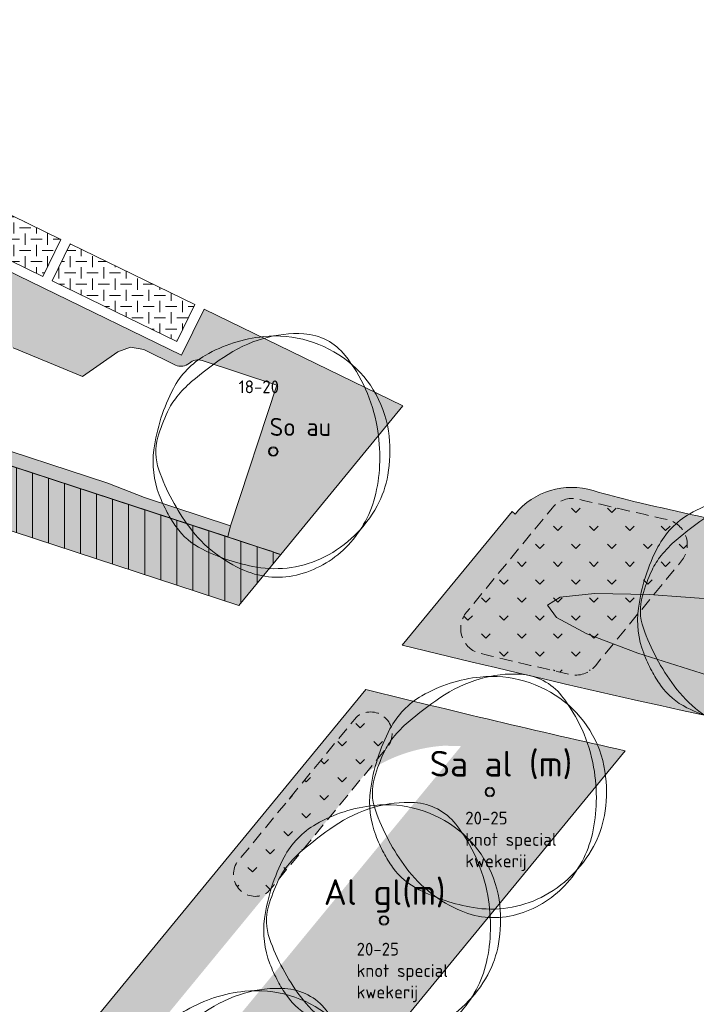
# Model space of a CAD drawing. Header units: metres. Extents: x 167415 to 168367, y 462435 to 462930.
# Tile 10 of 146: x 167635 to 167661, y 462591 to 462629. Entities that reach past the tile are written whole.
import ezdxf
from ezdxf.enums import TextEntityAlignment as Align

# ---------------------------------------------------------------- set-up
doc = ezdxf.new("R2010")
doc.units = ezdxf.units.M
doc.header["$LTSCALE"] = 0.2
doc.linetypes.add('DASHED', pattern=[0.75, 0.5, -0.25])
for name, color, linetype, lineweight in [('N-PV-GR-BOOM-afmeting', 90, 'Continuous', 25), ('N-PV-GR-BOOM-GROND-S', 90, 'Continuous', 20), ('N-WE-GR-BOLLEN-WRM-Hyacinthoides non-scripta-A', 178, 'Continuous', 18), ('N-WE-GR-BOLLEN-WRM-Hyacinthoides non-scripta-G', 178, 'DASHED', 18), ('N-WE-GW-BOOM_T35', 90, 'Continuous', 20), ('N-WE-VH-VERHARDING_GRASPLAAT-G', 72, 'Continuous', 18), ('N-WE-VH-VERHARDING_TEGEL_GRAS-A', 72, 'Continuous', 18), ('N-WE-VH-VERHARDING_TTE-A', 252, 'Continuous', 13), ('N_WE_GR_GRAS_WRM_RVA kruidenmengsel 2_B102-A', 141, 'Continuous', 18), ('N_WE_GR_GRAS_WRM_RVA kruidenmengsel 2_B102-G', 141, 'Continuous', 18), ('N_WE_GR_GRAS_WRM_RVA kruidenmengsel Barneveld_B116-A', 83, 'Continuous', 18), ('N_WE_GR_GRAS_WRM_RVA kruidenmengsel Barneveld_B116-G', 83, 'Continuous', 18), ('N_WE_GR_GRAS_WRM_RVA kruidenmengsel Barneveld_B116_TTE-A', 83, 'Continuous', 18), ('N_WE_GR_GRAS_WRM_RVA kruidenmengsel Barneveld_B116_TTE-G', 83, 'Continuous', 18)]:
    doc.layers.add(name, color=color, linetype=linetype, lineweight=lineweight)
doc.styles.add('NLCS-ISO-M200-T25', font='NLCS-ISO.ttf', dxfattribs={"height": 0.5})
doc.styles.add('NLCS-ISO-M200-T35', font='NLCS-ISO.ttf', dxfattribs={"height": 0.7000000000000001})
doc.styles.add('Standaard200', font='isocpeur.ttf', dxfattribs={"height": 0.4})
pattern_1 = [(0, (0, 0), (0.4375, 0.4375), [0.4375, -0.4375]), (90, (0.21875, 0.21875), (-0.4374999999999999, 0.4375), [0.4375, -0.4375])]
pattern_2 = [(45, (0, 0), (-0.6999932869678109, 0.6999932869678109), [0.24, -0.74994]), (135, (0, 0), (-0.6999932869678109, -0.6999932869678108), [0.24, -0.74994])]

# ---------------------------------------------------------------- blocks, each defined once
blk = doc.blocks.new('*U34')
at = {"linetype": 'Continuous'}
blk.add_circle((0, 0), 0.1845092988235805, dxfattribs=at)
blk.add_circle((0, 0), 0.15)
for centre, radius, start, end in [((0.1954232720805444, -1.18369016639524), 5.69477568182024, 95.77430700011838, 119.9477920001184), ((1.167773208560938, -0.8648117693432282), 5.499689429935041, 106.3688740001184, 124.4477540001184), ((0.9143825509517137, -0.002301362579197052), 4.600723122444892, 86.58911100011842, 106.3682710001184), ((0.07970034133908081, -0.03998979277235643), 4.545240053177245, 51.53933000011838, 95.77344500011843), ((1.056161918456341, 2.378944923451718), 2.21526890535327, 38.20985000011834, 86.5854950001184), ((-1.04000423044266, 0.9606120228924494), 3.220049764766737, 119.9474720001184, 152.2845150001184), ((6.673480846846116, -8.892264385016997), 15.23380010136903, 124.4457860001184, 130.3031460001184), ((0.2288267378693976, 0.1477590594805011), 4.305464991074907, 6.022262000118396, 51.53931800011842), ((-0.3515115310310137, -0.6099093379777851), 4.373408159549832, 130.3005070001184, 141.2454220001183), ((2.460397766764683, -0.8782636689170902), 7.174070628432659, 152.2851410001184, 172.4003910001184), ((-1.549780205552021, 0.3518966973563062), 2.836877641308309, 141.2443700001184, 154.9906160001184), ((2.154547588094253, -1.37596471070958), 6.924367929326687, 154.9923550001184, 163.7785190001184), ((-2.823502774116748, -0.2440311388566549), 6.971300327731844, 358.8883060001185, 9.983350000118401), ((-2.504075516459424, -0.0205774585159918), 2.072584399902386, 163.7796780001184, 199.3827820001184), ((-0.9877565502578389, 0.01932567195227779), 5.528817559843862, 350.2300720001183, 6.023218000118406), ((-1.102603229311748, -0.4029311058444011), 3.57950533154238, 172.3996280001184, 201.0284730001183), ((-1.978632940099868, -0.2603525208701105), 6.126276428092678, 347.0492550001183, 358.8876950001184), ((3.469242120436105, 2.080817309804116), 8.404750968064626, 199.3819430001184, 216.8465580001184), ((0.6392974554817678, -0.2608628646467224), 3.877806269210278, 331.3473820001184, 350.2303160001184), ((1.476309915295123, 0.5879067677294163), 6.342209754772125, 201.0235440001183, 207.8216400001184), ((-0.2560194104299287, -0.6565432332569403), 4.358694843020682, 316.7621770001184, 347.0498660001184), ((-0.1795833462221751, 0.1865259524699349), 4.810936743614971, 296.8801270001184, 331.3479920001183), ((0.1673832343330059, -0.1029643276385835), 4.862144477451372, 207.8203580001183, 215.5805050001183), ((-1.507113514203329, -1.300645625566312), 2.803406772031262, 215.5851440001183, 243.3800810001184), ((0.9177623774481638, 0.1688468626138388), 5.216390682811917, 216.8467250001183, 247.0462340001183), ((0.6477036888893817, 2.999956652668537), 7.613650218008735, 243.3843840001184, 260.1467900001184), ((-0.04137638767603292, -0.8584661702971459), 4.063995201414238, 285.3685610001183, 316.7631230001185), ((0.07267107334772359, -0.3112232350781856), 4.252909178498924, 260.1457210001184, 296.8807070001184), ((0.1648026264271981, -1.608874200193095), 3.285778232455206, 247.0471650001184, 285.3699040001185)]:
    blk.add_arc(centre, radius, start, end, dxfattribs=at)
blk.add_arc((-2.118072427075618, -0.1198345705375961), 6.255027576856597, 9.983148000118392, 38.20995300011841)
at = {"style": 'NLCS-ISO-M200-T35'}
blk.add_attdef('#._SOORT_TYPE', text='', height=0.7000000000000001, dxfattribs=at).set_placement((-0.141237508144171, 0.4009218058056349), align=Align.BOTTOM_LEFT)
blk = doc.blocks.new('*U48')
at = {"linetype": 'Continuous'}
blk.add_circle((0, 0), 0.1845092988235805, dxfattribs=at)
blk.add_circle((0, 0), 0.15)
for centre, radius, start, end in [((0.1954232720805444, -1.18369016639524), 5.69477568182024, 95.77430700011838, 119.9477920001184), ((1.167773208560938, -0.8648117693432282), 5.499689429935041, 106.3688740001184, 124.4477540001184), ((0.9143825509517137, -0.002301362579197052), 4.600723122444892, 86.58911100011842, 106.3682710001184), ((0.07970034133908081, -0.03998979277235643), 4.545240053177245, 51.53933000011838, 95.77344500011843), ((1.056161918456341, 2.378944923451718), 2.21526890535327, 38.20985000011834, 86.5854950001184), ((-1.04000423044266, 0.9606120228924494), 3.220049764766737, 119.9474720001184, 152.2845150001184), ((6.673480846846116, -8.892264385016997), 15.23380010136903, 124.4457860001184, 130.3031460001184), ((0.2288267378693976, 0.1477590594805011), 4.305464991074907, 6.022262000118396, 51.53931800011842), ((-0.3515115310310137, -0.6099093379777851), 4.373408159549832, 130.3005070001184, 141.2454220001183), ((2.460397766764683, -0.8782636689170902), 7.174070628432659, 152.2851410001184, 172.4003910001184), ((-1.549780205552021, 0.3518966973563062), 2.836877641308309, 141.2443700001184, 154.9906160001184), ((2.154547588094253, -1.37596471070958), 6.924367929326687, 154.9923550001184, 163.7785190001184), ((-2.823502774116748, -0.2440311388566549), 6.971300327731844, 358.8883060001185, 9.983350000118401), ((-2.504075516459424, -0.0205774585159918), 2.072584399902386, 163.7796780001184, 199.3827820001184), ((-0.9877565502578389, 0.01932567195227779), 5.528817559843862, 350.2300720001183, 6.023218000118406), ((-1.102603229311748, -0.4029311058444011), 3.57950533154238, 172.3996280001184, 201.0284730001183), ((-1.978632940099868, -0.2603525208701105), 6.126276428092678, 347.0492550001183, 358.8876950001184), ((3.469242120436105, 2.080817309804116), 8.404750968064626, 199.3819430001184, 216.8465580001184), ((0.6392974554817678, -0.2608628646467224), 3.877806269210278, 331.3473820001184, 350.2303160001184), ((1.476309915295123, 0.5879067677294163), 6.342209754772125, 201.0235440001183, 207.8216400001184), ((-0.2560194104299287, -0.6565432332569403), 4.358694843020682, 316.7621770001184, 347.0498660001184), ((-0.1795833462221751, 0.1865259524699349), 4.810936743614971, 296.8801270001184, 331.3479920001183), ((0.1673832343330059, -0.1029643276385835), 4.862144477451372, 207.8203580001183, 215.5805050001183), ((-1.507113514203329, -1.300645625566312), 2.803406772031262, 215.5851440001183, 243.3800810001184), ((0.9177623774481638, 0.1688468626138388), 5.216390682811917, 216.8467250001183, 247.0462340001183), ((0.6477036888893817, 2.999956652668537), 7.613650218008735, 243.3843840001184, 260.1467900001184), ((-0.04137638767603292, -0.8584661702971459), 4.063995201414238, 285.3685610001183, 316.7631230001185), ((0.07267107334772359, -0.3112232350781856), 4.252909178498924, 260.1457210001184, 296.8807070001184), ((0.1648026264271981, -1.608874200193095), 3.285778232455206, 247.0471650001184, 285.3699040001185)]:
    blk.add_arc(centre, radius, start, end, dxfattribs=at)
blk.add_arc((-2.118072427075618, -0.1198345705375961), 6.255027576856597, 9.983148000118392, 38.20995300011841)
at = {"style": 'NLCS-ISO-M200-T35'}
blk.add_attdef('#._SOORT_TYPE', text='', height=0.7000000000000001, dxfattribs=at).set_placement((-0.141237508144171, 0.4009218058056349), align=Align.BOTTOM_LEFT)
blk = doc.blocks.new('BOOM_2E GROOTTE_TEXT')
at = {"linetype": 'Continuous'}
blk.add_circle((0, 0), 0.1845092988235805, dxfattribs=at)
blk.add_circle((0, 0), 0.15)
for centre, radius, start, end in [((0.1954232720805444, -1.18369016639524), 5.69477568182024, 95.77430700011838, 119.9477920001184), ((1.167773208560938, -0.8648117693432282), 5.499689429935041, 106.3688740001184, 124.4477540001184), ((0.9143825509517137, -0.002301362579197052), 4.600723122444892, 86.58911100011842, 106.3682710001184), ((0.07970034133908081, -0.03998979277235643), 4.545240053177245, 51.53933000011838, 95.77344500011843), ((1.056161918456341, 2.378944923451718), 2.21526890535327, 38.20985000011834, 86.5854950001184), ((-1.04000423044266, 0.9606120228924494), 3.220049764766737, 119.9474720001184, 152.2845150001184), ((6.673480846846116, -8.892264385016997), 15.23380010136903, 124.4457860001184, 130.3031460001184), ((0.2288267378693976, 0.1477590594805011), 4.305464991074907, 6.022262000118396, 51.53931800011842), ((-0.3515115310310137, -0.6099093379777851), 4.373408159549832, 130.3005070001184, 141.2454220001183), ((2.460397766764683, -0.8782636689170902), 7.174070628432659, 152.2851410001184, 172.4003910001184), ((-1.549780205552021, 0.3518966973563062), 2.836877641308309, 141.2443700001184, 154.9906160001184), ((2.154547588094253, -1.37596471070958), 6.924367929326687, 154.9923550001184, 163.7785190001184), ((-2.823502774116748, -0.2440311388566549), 6.971300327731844, 358.8883060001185, 9.983350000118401), ((-2.504075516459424, -0.0205774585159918), 2.072584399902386, 163.7796780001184, 199.3827820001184), ((-0.9877565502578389, 0.01932567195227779), 5.528817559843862, 350.2300720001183, 6.023218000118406), ((-1.102603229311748, -0.4029311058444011), 3.57950533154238, 172.3996280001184, 201.0284730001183), ((-1.978632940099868, -0.2603525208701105), 6.126276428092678, 347.0492550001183, 358.8876950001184), ((3.469242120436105, 2.080817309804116), 8.404750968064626, 199.3819430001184, 216.8465580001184), ((0.6392974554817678, -0.2608628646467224), 3.877806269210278, 331.3473820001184, 350.2303160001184), ((1.476309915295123, 0.5879067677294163), 6.342209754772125, 201.0235440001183, 207.8216400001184), ((-0.2560194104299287, -0.6565432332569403), 4.358694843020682, 316.7621770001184, 347.0498660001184), ((-0.1795833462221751, 0.1865259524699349), 4.810936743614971, 296.8801270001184, 331.3479920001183), ((0.1673832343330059, -0.1029643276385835), 4.862144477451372, 207.8203580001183, 215.5805050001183), ((-1.507113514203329, -1.300645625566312), 2.803406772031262, 215.5851440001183, 243.3800810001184), ((0.9177623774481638, 0.1688468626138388), 5.216390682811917, 216.8467250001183, 247.0462340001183), ((0.6477036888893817, 2.999956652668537), 7.613650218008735, 243.3843840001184, 260.1467900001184), ((-0.04137638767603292, -0.8584661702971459), 4.063995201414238, 285.3685610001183, 316.7631230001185), ((0.07267107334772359, -0.3112232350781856), 4.252909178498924, 260.1457210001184, 296.8807070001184), ((0.1648026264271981, -1.608874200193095), 3.285778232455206, 247.0471650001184, 285.3699040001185)]:
    blk.add_arc(centre, radius, start, end, dxfattribs=at)
blk.add_arc((-2.118072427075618, -0.1198345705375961), 6.255027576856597, 9.983148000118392, 38.20995300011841)
at = {"style": 'NLCS-ISO-M200-T35'}
blk.add_attdef('#._SOORT_TYPE', text='', height=0.7000000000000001, dxfattribs=at).set_placement((-0.141237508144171, 0.4009218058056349), align=Align.BOTTOM_LEFT)

msp = doc.modelspace()

# ---------------------------------------------------------------- hatches: boundary and pattern name
at = {"layer": 'N-WE-GR-BOLLEN-WRM-Hyacinthoides non-scripta-A', "transparency": 33554687}
h = msp.add_hatch(dxfattribs=at)
h.set_pattern_fill('AGR-BOLLEN', color=256, scale=0.4, pattern_type=2)
h.set_pattern_definition(pattern_2)
edge = h.paths.add_edge_path()
edge.add_arc((167770.3412488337, 463095.6381333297), 498.0500045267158, 256.8319444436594, 257.2422752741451, ccw=False)
edge.add_arc((167656.6536506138, 462609.7101170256), 1.00000000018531, 76.83194444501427, 140.591191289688)
edge.add_line((167655.8810146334, 462610.3449663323), (167652.5369717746, 462606.2751377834))
edge.add_arc((167653.3096077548, 462605.6402884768), 0.999999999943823, 140.5911912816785, 256.5670652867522)
edge.add_arc((167770.3412452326, 463095.6381258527), 504.7799964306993, 256.5670652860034, 256.9726069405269)
edge.add_arc((167656.7807332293, 462604.8242151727), 1.000000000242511, 256.9726069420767, 320.5911913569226)
edge.add_line((167657.5533692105, 462604.1893658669), (167660.909206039, 462608.2735481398))
edge.add_arc((167660.1365700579, 462608.9083974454), 1.000000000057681, 320.5911913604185, 437.2422752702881)
h = msp.add_hatch(dxfattribs=at)
h.set_pattern_fill('AGR-BOLLEN', color=256, scale=0.4, pattern_type=2)
h.set_pattern_definition(pattern_2)
edge = h.paths.add_edge_path()
edge.add_arc((167648.7947356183, 462601.5462795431), 0.8436279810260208, 326.41484169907, 490.5578774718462)
edge.add_line((167648.2461953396, 462602.1872255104), (167643.6008694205, 462596.5336855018))
edge.add_arc((167644.3122165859, 462596.0585583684), 0.8554300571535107, 146.2600158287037, 303.7526692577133)
edge.add_line((167644.7875011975, 462595.3473164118), (167649.4975321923, 462601.079604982))
at = {"layer": 'N-WE-VH-VERHARDING_TEGEL_GRAS-A', "transparency": 33554687}
h = msp.add_hatch(dxfattribs=at)
h.set_pattern_fill('AGR-GRAS_GESTABILISEERD-SO', color=256, scale=7, style=0, pattern_type=2)
h.set_pattern_definition(pattern_1)
h.paths.add_polyline_path([(167631.7023920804, 462623.2547301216), (167631.0022198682, 462621.8160644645), (167636.0375496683, 462619.3654617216), (167636.7377218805, 462620.8041273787)])
h = msp.add_hatch(dxfattribs=at)
h.set_pattern_fill('AGR-GRAS_GESTABILISEERD-SO', color=256, scale=7, style=0, pattern_type=2)
h.set_pattern_definition(pattern_1)
h.paths.add_polyline_path([(167637.0973882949, 462620.6290843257), (167636.3972160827, 462619.1904186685), (167641.2527126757, 462616.8273374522), (167641.9528848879, 462618.2660031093)])
at = {"layer": 'N-WE-VH-VERHARDING_TTE-A', "transparency": 33554687}
h = msp.add_hatch(dxfattribs=at)
h.set_pattern_fill('ANSI31', color=256, scale=5, angle=45)
h.set_pattern_definition([(90, (0, 0), (-0.6250000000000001, 0), [])])
edge = h.paths.add_edge_path()
edge.add_arc((167636.8167053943, 462627.9079943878), 21.75607452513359, 208.2851257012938, 218.4581389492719)
edge.add_line((167619.7803335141, 462614.3769629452), (167643.6704911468, 462606.5420326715))
edge.add_line((167643.6704911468, 462606.5420326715), (167645.3052998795, 462608.5316576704))
edge.add_line((167645.3052998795, 462608.5316576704), (167617.6582974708, 462617.5986692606))
at = {"layer": 'N_WE_GR_GRAS_WRM_RVA kruidenmengsel 2_B102-A', "transparency": 33554687}
h = msp.add_hatch(color=256, dxfattribs=at)
h.dxf.hatch_style = 1
h.paths.add_polyline_path([(167617.6582974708, 462617.5986692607), (167617.3119209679, 462618.2700400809), (167638.5585070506, 462611.3020860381), (167639.9882503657, 462610.7490001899), (167643.3464555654, 462609.6476552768), (167643.237004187, 462609.2099684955)])
h = msp.add_hatch(color=256, dxfattribs=at)
h.dxf.hatch_style = 1
h.paths.add_polyline_path([(167678.7531810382, 462604.3414055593), (167674.2130979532, 462605.1411286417), (167669.8917993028, 462605.8248083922), (167665.9364417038, 462606.3691629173), (167662.4817201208, 462606.755654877), (167659.6452809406, 462606.971122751), (167657.5237157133, 462607.0082290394), (167656.1892717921, 462606.8657101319), (167655.687392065, 462606.5484193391), (167656.0351674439, 462606.0671616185), (167657.2207548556, 462605.4383256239), (167659.2037805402, 462604.6833256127), (167661.9167149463, 462603.827872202), (167665.2671723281, 462602.9010968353), (167669.1410569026, 462601.9345597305), (167673.406448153, 462600.9611751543), (167677.9180933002, 462600.0140905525), (167682.5223536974, 462599.1255577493), (167687.0624367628, 462598.3258346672), (167691.3837354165, 462597.642154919), (167695.339093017, 462597.0978003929), (167698.7938146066, 462596.7113084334), (167701.630253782, 462596.4958405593), (167703.7518190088, 462596.4587342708), (167705.0862629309, 462596.6012531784), (167705.5881426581, 462596.9185439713), (167705.2403672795, 462597.3998016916), (167704.054779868, 462598.0286376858), (167702.0717541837, 462598.7836376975), (167699.3588197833, 462599.6390911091), (167696.0083623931, 462600.565866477), (167692.1344778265, 462601.5324035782), (167687.8690865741, 462602.5057881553), (167683.3574414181, 462603.4528727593)])
at = {"layer": 'N_WE_GR_GRAS_WRM_RVA kruidenmengsel Barneveld_B116-A', "transparency": 33554687}
h = msp.add_hatch(color=256, dxfattribs=at)
h.dxf.hatch_style = 1
edge = h.paths.add_edge_path()
edge.add_line((167650.0610642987, 462614.3196055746), (167642.3125513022, 462618.0909600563))
edge.add_line((167642.3125513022, 462618.0909600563), (167641.4373360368, 462616.2926279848))
edge.add_line((167641.4373360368, 462616.2926279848), (167636.0423398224, 462618.9182737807))
edge.add_line((167636.0423398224, 462618.9182737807), (167630.6473436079, 462621.5439195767))
edge.add_line((167630.6473436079, 462621.5439195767), (167625.2057892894, 462624.1922243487))
edge.add_line((167625.2057892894, 462624.1922243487), (167619.8107928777, 462626.8178702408))
edge.add_line((167619.8107928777, 462626.8178702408), (167620.732566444, 462628.59354324))
edge.add_line((167620.732566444, 462628.59354324), (167619.1483466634, 462629.364553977))
edge.add_arc((167612.2002584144, 462636.1087715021), 9.682995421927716, 276.8821587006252, 315.8530388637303, ccw=False)
edge.add_arc((167613.4204633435, 462625.9991475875), 0.5000000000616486, 96.88216099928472, 222.8832095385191)
edge.add_arc((167600.5017079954, 462614.0013523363), 17.13069285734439, 21.742872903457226, 42.88320953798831, ccw=False)
edge.add_line((167616.4136486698, 462620.3472787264), (167616.6794375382, 462620.5053181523))
edge.add_line((167616.6794375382, 462620.5053181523), (167617.0447856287, 462620.6306055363))
edge.add_line((167617.0447856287, 462620.6306055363), (167617.3020975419, 462620.6764392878))
edge.add_line((167617.3020975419, 462620.6764392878), (167617.6570346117, 462620.7105332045))
edge.add_line((167617.6570346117, 462620.7105332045), (167618.3434355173, 462620.720219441))
edge.add_line((167618.3434355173, 462620.720219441), (167619.0911120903, 462620.6801273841))
edge.add_line((167619.0911120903, 462620.6801273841), (167620.0896536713, 462620.575650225))
edge.add_line((167620.0896536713, 462620.575650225), (167621.7378449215, 462620.321030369))
edge.add_line((167621.7378449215, 462620.321030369), (167623.6002357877, 462619.9501562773))
edge.add_line((167623.6002357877, 462619.9501562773), (167626.047296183, 462619.3667351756))
edge.add_line((167626.047296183, 462619.3667351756), (167627.0688740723, 462619.0965537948))
edge.add_line((167627.0688740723, 462619.0965537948), (167628.6754186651, 462618.6433011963))
edge.add_line((167628.6754186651, 462618.6433011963), (167630.7697381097, 462618.0029062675))
edge.add_line((167630.7697381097, 462618.0029062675), (167632.7117170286, 462617.3593784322))
edge.add_line((167632.7117170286, 462617.3593784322), (167634.8712462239, 462616.5841352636))
edge.add_line((167634.8712462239, 462616.5841352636), (167637.5838338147, 462615.4654966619))
edge.add_line((167637.5838338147, 462615.4654966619), (167638.9510202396, 462616.4277265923))
edge.add_line((167638.9510202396, 462616.4277265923), (167639.4464850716, 462616.6067466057))
edge.add_line((167639.4464850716, 462616.6067466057), (167639.9641755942, 462616.5091244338))
edge.add_line((167639.9641755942, 462616.5091244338), (167641.195454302, 462615.9098836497))
edge.add_arc((167641.4142790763, 462616.3594564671), 0.5000000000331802, 244.0459910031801, 311.0878473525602)
edge.add_arc((167642.076410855, 462615.6100977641), 0.5000000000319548, 71.84276459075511, 131.8396471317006, ccw=False)
edge.add_line((167642.2322237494, 462616.0852002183), (167645.1444626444, 462615.1301128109))
edge.add_line((167645.1444626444, 462615.1301128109), (167643.3464555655, 462609.6476552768))
edge.add_line((167643.3464555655, 462609.6476552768), (167643.237004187, 462609.2099684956))
edge.add_line((167643.237004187, 462609.2099684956), (167643.3445375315, 462609.1747022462))
edge.add_line((167643.3445375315, 462609.1747022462), (167643.5545403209, 462609.1058304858))
edge.add_line((167643.5545403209, 462609.1058304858), (167643.8193115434, 462609.0189970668))
edge.add_line((167643.8193115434, 462609.0189970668), (167644.4476971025, 462608.8129139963))
edge.add_line((167644.4476971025, 462608.8129139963), (167644.9451158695, 462608.6497823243))
edge.add_line((167644.9451158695, 462608.6497823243), (167645.1460150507, 462608.5692984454))
edge.add_line((167645.1460150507, 462608.5692984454), (167645.3052998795, 462608.5316576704))
edge.add_line((167645.3052998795, 462608.5316576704), (167650.0610642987, 462614.3196055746))
h = msp.add_hatch(color=256, dxfattribs=at)
h.dxf.hatch_style = 1
h.paths.add_polyline_path([(167678.7531810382, 462604.3414055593), (167674.2130979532, 462605.1411286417), (167669.8917993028, 462605.8248083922), (167665.9364417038, 462606.3691629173), (167662.4817201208, 462606.755654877), (167659.6452809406, 462606.971122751), (167657.5237157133, 462607.0082290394), (167656.1892717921, 462606.8657101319), (167655.687392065, 462606.5484193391), (167656.0351674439, 462606.0671616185), (167657.2207548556, 462605.4383256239), (167659.2037805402, 462604.6833256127), (167661.9167149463, 462603.827872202), (167665.2671723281, 462602.9010968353), (167669.1410569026, 462601.9345597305), (167673.406448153, 462600.9611751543), (167677.9180933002, 462600.0140905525), (167682.5223536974, 462599.1255577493), (167687.0624367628, 462598.3258346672), (167691.3837354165, 462597.642154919), (167695.339093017, 462597.0978003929), (167698.7938146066, 462596.7113084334), (167701.630253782, 462596.4958405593), (167703.7518190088, 462596.4587342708), (167705.0862629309, 462596.6012531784), (167705.5881426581, 462596.9185439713), (167705.2403672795, 462597.3998016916), (167704.054779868, 462598.0286376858), (167702.0717541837, 462598.7836376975), (167699.3588197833, 462599.6390911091), (167696.0083623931, 462600.565866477), (167692.1344778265, 462601.5324035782), (167687.8690865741, 462602.5057881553), (167683.3574414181, 462603.4528727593)], flags=16)
edge = h.paths.add_edge_path()
edge.add_line((167679.2904299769, 462604.3542386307), (167673.4021100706, 462605.4822938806))
edge.add_line((167673.4021100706, 462605.4822938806), (167667.4697527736, 462606.6927556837))
edge.add_line((167667.4697527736, 462606.6927556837), (167667.8815269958, 462608.6499071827))
edge.add_arc((167770.3412478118, 463095.6381288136), 497.6499998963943, 257.0782555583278, 258.1185653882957, ccw=False)
edge.add_arc((167668.9179475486, 462650.5593386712), 41.16743798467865, 253.8477743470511, 256.1406630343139, ccw=False)
edge.add_arc((167656.6280348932, 462608.292785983), 2.850000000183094, 72.91018183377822, 140.5911913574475)
edge.add_line((167654.4260223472, 462610.1021065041), (167654.3101318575, 462610.1973398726))
edge.add_line((167654.3101318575, 462610.1973398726), (167650.0336676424, 462604.9927187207))
edge.add_arc((167770.3412478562, 463095.6381289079), 505.1799999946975, 256.2227435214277, 262.9970034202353)
edge.add_line((167708.7490689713, 462594.2268846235), (167737.4264412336, 462591.0736126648))
edge.add_line((167737.4264412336, 462591.0736126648), (167737.9907964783, 462598.9810279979))
edge.add_line((167737.9907964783, 462598.9810279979), (167736.9933336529, 462599.0522172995))
edge.add_line((167736.9933336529, 462599.0522172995), (167737.0030840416, 462599.101648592))
edge.add_line((167737.0030840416, 462599.101648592), (167734.9138920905, 462599.2507550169))
edge.add_arc((167770.3412534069, 463095.6382051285), 497.6500764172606, 265.820479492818, 265.91770038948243, ccw=False)
edge.add_line((167734.0716609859, 462599.3115836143), (167733.936121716, 462597.3161553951))
edge.add_line((167733.936121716, 462597.3161553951), (167727.9765924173, 462597.7875763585))
edge.add_line((167727.9765924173, 462597.7875763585), (167727.9377103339, 462597.7906489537))
edge.add_line((167727.9377103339, 462597.7906489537), (167721.9326341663, 462598.3216219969))
edge.add_line((167721.9326341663, 462598.3216219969), (167715.940506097, 462598.9584913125))
edge.add_line((167715.940506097, 462598.9584913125), (167709.9390617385, 462599.6525564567))
edge.add_line((167709.9390617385, 462599.6525564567), (167703.9618226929, 462600.4170728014))
edge.add_line((167703.9618226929, 462600.4170728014), (167704.227526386, 462602.3993446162))
edge.add_arc((167770.3412478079, 463095.638128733), 497.6499998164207, 260.8823913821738, 262.36557912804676, ccw=False)
edge.add_line((167691.4828723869, 462604.2758601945), (167691.1787054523, 462602.2990266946))
edge.add_line((167691.1787054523, 462602.2990266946), (167685.22197369, 462603.291877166))
edge.add_line((167685.22197369, 462603.291877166), (167679.2904299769, 462604.3542386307))
h = msp.add_hatch(color=256, dxfattribs=at)
h.dxf.hatch_style = 1
edge = h.paths.add_edge_path(flags=16)
edge.add_line((167616.0377465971, 462556.9711307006), (167651.2410449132, 462599.737004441))
edge.add_line((167651.2410449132, 462599.737004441), (167652.3240903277, 462601.0551122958))
edge.add_line((167652.3240903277, 462601.0551122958), (167651.66654271, 462601.0736851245))
edge.add_arc((167652.0454356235, 462595.0660057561), 6.019615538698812, 93.60875621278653, 124.5879221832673)
edge.add_line((167648.6282791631, 462600.0216906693), (167614.519950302, 462558.5105447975))
edge.add_arc((167617.9460512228, 462556.4533606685), 3.996270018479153, 149.0175123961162, 195.9169571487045)
edge.add_line((167614.1029974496, 462555.3574082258), (167615.5372559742, 462554.810154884))
edge.add_line((167615.5372559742, 462554.810154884), (167616.0377465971, 462556.9711307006))
edge = h.paths.add_edge_path()
edge.add_arc((167770.3412477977, 463095.6381286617), 507.1999997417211, 256.1133091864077, 257.2857967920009, ccw=False)
edge.add_line((167648.6119549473, 462603.2624397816), (167608.7679582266, 462554.770765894))
edge.add_line((167608.7679582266, 462554.770765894), (167619.5917762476, 462553.2631187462))
edge.add_line((167619.5917762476, 462553.2631187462), (167639.6013181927, 462577.6154995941))
edge.add_line((167639.6013181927, 462577.6154995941), (167640.717922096, 462578.9744494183))
edge.add_line((167640.717922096, 462578.9744494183), (167658.7126013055, 462600.8746649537))
at = {"layer": 'N_WE_GR_GRAS_WRM_RVA kruidenmengsel Barneveld_B116_TTE-A', "transparency": 33554687}
h = msp.add_hatch(color=256, dxfattribs=at)
h.dxf.hatch_style = 1
edge = h.paths.add_edge_path()
edge.add_arc((167636.8167053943, 462627.9079943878), 21.75607452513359, 208.2851257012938, 218.4581389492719)
edge.add_line((167619.7803335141, 462614.3769629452), (167643.6704911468, 462606.5420326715))
edge.add_line((167643.6704911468, 462606.5420326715), (167645.3052998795, 462608.5316576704))
edge.add_line((167645.3052998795, 462608.5316576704), (167617.6582974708, 462617.5986692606))

# ---------------------------------------------------------------- linework, layer by layer
at = {"layer": 'N-WE-GR-BOLLEN-WRM-Hyacinthoides non-scripta-G', "ltscale": 5, "transparency": 33554687, "flags": 128}
for points in [[(167660.3573989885, 462609.8837100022, -0.001790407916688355), (167656.8814586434, 462610.6838230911, 0.2856088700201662), (167655.8810146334, 462610.3449663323), (167652.5369717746, 462606.2751377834, 0.5541714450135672), (167653.0773007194, 462604.6676459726, 0.001769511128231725), (167656.5553163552, 462603.849952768, 0.2849451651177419), (167657.5533692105, 462604.1893658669), (167660.909206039, 462608.2735481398, 0.5580286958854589)], [(167649.4975321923, 462601.079604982, 0.8703830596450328), (167648.2461953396, 462602.1872255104), (167643.6008694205, 462596.5336855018, 0.8206251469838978), (167644.7875011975, 462595.3473164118)]]:
    msp.add_lwpolyline(points, format="xyb", close=True, dxfattribs=at)
at = {"layer": 'N-WE-VH-VERHARDING_GRASPLAAT-G', "transparency": 33554687}
for points in [[(167631.7023920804, 462623.2547301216), (167631.0022198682, 462621.8160644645), (167636.0375496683, 462619.3654617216), (167636.7377218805, 462620.8041273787), (167631.7023920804, 462623.2547301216)], [(167637.0973882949, 462620.6290843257), (167636.3972160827, 462619.1904186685), (167641.2527126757, 462616.8273374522), (167641.9528848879, 462618.2660031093), (167637.0973882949, 462620.6290843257)]]:
    msp.add_lwpolyline(points, close=True, dxfattribs=at)
at = {"layer": 'N_WE_GR_GRAS_WRM_RVA kruidenmengsel 2_B102-G', "transparency": 33554687, "flags": 128}
msp.add_lwpolyline([(167617.6582974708, 462617.5986692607), (167617.3119209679, 462618.2700400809), (167638.5585070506, 462611.3020860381), (167639.9882503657, 462610.7490001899), (167643.3464555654, 462609.6476552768), (167643.237004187, 462609.2099684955)], close=True, dxfattribs=at)
msp.add_lwpolyline([(167662.4817201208, 462606.755654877), (167659.6452809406, 462606.971122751), (167657.5237157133, 462607.0082290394), (167656.1892717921, 462606.8657101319), (167655.687392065, 462606.5484193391), (167656.0351674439, 462606.0671616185), (167657.2207548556, 462605.4383256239), (167659.2037805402, 462604.6833256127), (167661.9167149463, 462603.827872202)], dxfattribs=at)
at = {"layer": 'N_WE_GR_GRAS_WRM_RVA kruidenmengsel Barneveld_B116-G', "transparency": 33554687, "flags": 128}
for points in [[(167634.8712462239, 462616.5841352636), (167637.5838338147, 462615.4654966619), (167638.9510202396, 462616.4277265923), (167639.4464850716, 462616.6067466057), (167639.9641755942, 462616.5091244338), (167641.195454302, 462615.9098836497, 0.3011650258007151), (167641.7428867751, 462615.9826050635, -0.2679346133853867), (167642.2322237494, 462616.0852002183), (167645.1444626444, 462615.1301128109), (167643.3464555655, 462609.6476552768), (167643.237004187, 462609.2099684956), (167643.3445375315, 462609.1747022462), (167643.5545403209, 462609.1058304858), (167643.8193115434, 462609.0189970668), (167644.4476971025, 462608.8129139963), (167644.9451158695, 462608.6497823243), (167645.1460150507, 462608.5692984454), (167645.3052998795, 462608.5316576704), (167650.0610642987, 462614.3196055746), (167642.3125513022, 462618.0909600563), (167641.4373360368, 462616.2926279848), (167636.0423398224, 462618.9182737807), (167630.6473436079, 462621.5439195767)], [(167715.940506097, 462598.9584913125), (167709.9390617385, 462599.6525564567), (167703.9618226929, 462600.4170728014), (167704.227526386, 462602.3993446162, -0.006471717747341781), (167691.4828723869, 462604.2758601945), (167691.1787054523, 462602.2990266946), (167685.22197369, 462603.291877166), (167679.2904299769, 462604.3542386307), (167673.4021100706, 462605.4822938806), (167667.4697527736, 462606.6927556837), (167667.8815269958, 462608.6499071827, -0.004539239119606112), (167659.0567381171, 462610.5904195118, -0.01000494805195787), (167657.4655657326, 462611.0169449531, 0.3042093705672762), (167654.4260223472, 462610.1021065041), (167654.3101318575, 462610.1973398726), (167650.0336676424, 462604.9927187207, 0.02956689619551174), (167708.7490689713, 462594.2268846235), (167737.4264412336, 462591.0736126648)]]:
    msp.add_lwpolyline(points, format="xyb", dxfattribs=at)
msp.add_lwpolyline([(167658.7126013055, 462600.8746649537, -0.005115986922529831), (167648.6119549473, 462603.2624397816), (167608.7679582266, 462554.770765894), (167619.5917762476, 462553.2631187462), (167639.6013181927, 462577.6154995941), (167640.717922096, 462578.9744494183)], format="xyb", close=True, dxfattribs=at)
at = {"layer": 'N_WE_GR_GRAS_WRM_RVA kruidenmengsel Barneveld_B116_TTE-G', "transparency": 33554687}
msp.add_lwpolyline([(167617.6582974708, 462617.5986692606, 0.04441731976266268), (167619.7803335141, 462614.3769629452), (167643.6704911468, 462606.5420326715), (167645.3052998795, 462608.5316576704)], format="xyb", close=True, dxfattribs=at)

# ---------------------------------------------------------------- block references
at = {"layer": 'N-PV-GR-BOOM-GROND-S', "transparency": 33554687}
for name, p, values in [('*U48', (167645.0092882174, 462612.5360612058), {'#._SOORT_TYPE': 'So au'}), ('*U34', (167663.8822865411, 462606.3613242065), {'#._SOORT_TYPE': 'Sa al Ch'})]:
    msp.add_blockref(name, p, dxfattribs=at).add_auto_attribs(values)
ref = msp.add_blockref('BOOM_2E GROOTTE_TEXT', (167653.4449324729, 462599.2688735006), dxfattribs=at)
ref.add_attrib('#._SOORT_TYPE', 'Sa al (m)', dxfattribs={"layer": 'N-WE-GW-BOOM_T35', "height": 1, "style": 'Standaard200'}).set_placement((167651.1005059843, 462599.5721026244), align=Align.BOTTOM_LEFT)
ref = msp.add_blockref('BOOM_2E GROOTTE_TEXT', (167649.3202437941, 462594.2655829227), dxfattribs=at)
ref.add_attrib('#._SOORT_TYPE', 'Al gl(m)', dxfattribs={"layer": 'N-WE-GW-BOOM_T35', "height": 1, "style": 'Standaard200'}).set_placement((167646.9758173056, 462594.5688120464), align=Align.BOTTOM_LEFT)
ref = msp.add_blockref('BOOM_2E GROOTTE_TEXT', (167644.2759951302, 462587.0205937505), dxfattribs=at)
ref.add_attrib('#._SOORT_TYPE', 'Al gl(m)', dxfattribs={"layer": 'N-WE-GW-BOOM_T35', "height": 1, "style": 'Standaard200'}).set_placement((167641.9315686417, 462587.3238228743), align=Align.BOTTOM_LEFT)

# ---------------------------------------------------------------- texts
at = {"layer": 'N-PV-GR-BOOM-afmeting', "ltscale": 0.8, "transparency": 33554687, "char_height": 0.5, "attachment_point": 1, "style": 'NLCS-ISO-M200-T25'}
for s, insert in [('18-20', (167643.6574282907, 462615.3092636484)), ('20-25\\Pknot special\\Pkwekerij', (167652.484538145, 462598.5038254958)), ('20-25\\Pknot special\\Pkwekerij', (167648.2537834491, 462593.3944689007))]:
    msp.add_mtext_dynamic_manual_height_columns(s, width=5.62560989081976, gutter_width=3, heights=[0], dxfattribs=dict(at, insert=insert))

doc.saveas('drawing.dxf')
